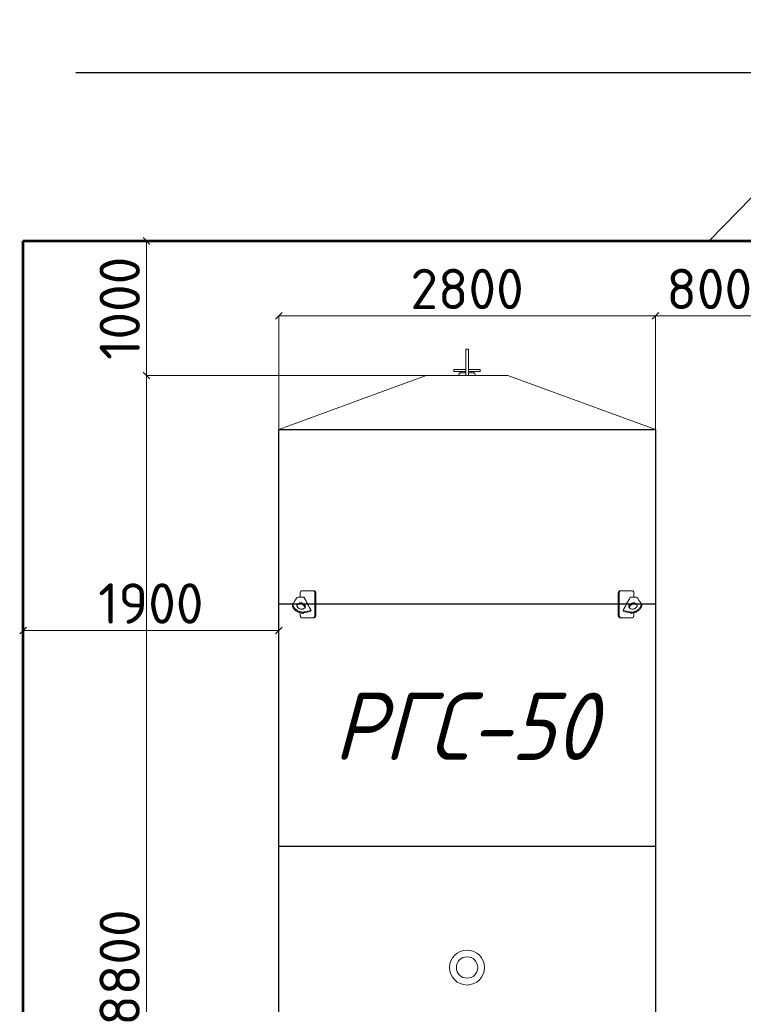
# Model space of a CAD drawing. Header units: millimetres. Extents: x -34827 to 118056, y 11959 to 116489.
# Tile 2 of 105: x 12253 to 17632, y 28019 to 35337. Entities that reach past the tile are written whole.
import ezdxf
from ezdxf import colors
from ezdxf.entities.mleader import LeaderData, LeaderLine
from ezdxf.math import Vec2, Vec3

# ---------------------------------------------------------------- set-up
doc = ezdxf.new("R2010")
doc.units = ezdxf.units.MM
doc.layers.add('Размеры', color=7, linetype='Continuous', lineweight=15)
doc.layers.add('Резервуар', color=7, linetype='Continuous')
doc.styles.get("Standard").update_dxf_attribs({"font": 'isocpeur.ttf'})
doc.styles.add('Геннадий 1000', font='isocpeur.ttf', dxfattribs={"height": 300})
doc.styles.add('СПДС B', font='isocpeur.ttf', dxfattribs={"width": 0.9, "oblique": 15, "height": 50})
doc.dimstyles.new('Размер 1000', dxfattribs={"dimtxt": 300, "dimasz": 50, "dimexe": 0.18, "dimexo": 0.0625, "dimgap": 50, "dimtad": 1, "dimdec": 0, "dimrnd": 1, "dimzin": 0, "dimdsep": 46, "dimtxsty": 'Standard', "dimblk": 'OBLIQUE', "dimcen": -0.09, "dimclrd": 5, "dimclre": 5, "dimclrt": 5, "dimadec": 0, "dimazin": 0, "dimtfac": 1, "dimtdec": 0, "dimtofl": 0, "dimtmove": 0, "dimatfit": 3, "dimldrblk": 'OBLIQUE', "dimfxl": 1, "dimtolj": 1, "dimtzin": 0, "dimlwd": 13, "dimlwe": 13, "dimarcsym": 0})

# ---------------------------------------------------------------- blocks, each defined once
blk = doc.blocks.new('_Oblique')
at = {"color": 0, "linetype": 'ByBlock', "lineweight": -2}
blk.add_line((-0.5, -0.5), (0.5, 0.5), dxfattribs=at)
blk = doc.blocks.new('*D12')
at = {"color": 5, "lineweight": 13, "transparency": 16777216}
for p, q in [((12278.4, 32292.5), (12278.4, 30797.9)), ((14178.4, 32292.5), (14178.4, 30797.9)), ((12278.4, 30798.1), (14178.4, 30798.1))]:
    blk.add_line(p, q, dxfattribs=at)
at = {"layer": 'Defpoints', "color": 0, "transparency": 16777216}
for p in [(12278.4, 32292.6), (14178.4, 32292.6), (14178.4, 30798.1)]:
    blk.add_point(p, dxfattribs=at)
at = {"color": 5, "lineweight": 13, "transparency": 16777216, "xscale": 50, "yscale": 50, "zscale": 50, "rotation": 180}
blk.add_blockref('_Oblique', (12278.4, 30798.1), dxfattribs=at)
at = {"color": 5, "lineweight": 13, "transparency": 16777216, "xscale": 50, "yscale": 50, "zscale": 50}
blk.add_blockref('_Oblique', (14178.4, 30798.1), dxfattribs=at)
at = {"color": 5, "transparency": 16777216, "insert": (13228.4, 30998.1), "char_height": 300, "attachment_point": 5}
blk.add_mtext('\\A1;1900', dxfattribs=at)
blk = doc.blocks.new('*D13')
at = {"color": 5, "lineweight": 13, "transparency": 16777216}
for p, q in [((14178.4, 32292.7), (14178.4, 33136.2)), ((14178.4, 33136), (16978.4, 33136)), ((16978.4, 32292.7), (16978.4, 33136.2))]:
    blk.add_line(p, q, dxfattribs=at)
at = {"layer": 'Defpoints', "color": 0, "transparency": 16777216}
for p in [(16978.4, 33136), (14178.4, 32292.6), (16978.4, 32292.6)]:
    blk.add_point(p, dxfattribs=at)
at = {"color": 5, "lineweight": 13, "transparency": 16777216, "xscale": 50, "yscale": 50, "zscale": 50, "rotation": 180}
blk.add_blockref('_Oblique', (14178.4, 33136), dxfattribs=at)
at = {"color": 5, "lineweight": 13, "transparency": 16777216, "xscale": 50, "yscale": 50, "zscale": 50}
blk.add_blockref('_Oblique', (16978.4, 33136), dxfattribs=at)
at = {"color": 5, "transparency": 16777216, "insert": (15578.4, 33336), "char_height": 300, "attachment_point": 5}
blk.add_mtext('\\A1;2800', dxfattribs=at)
blk = doc.blocks.new('*D14')
at = {"color": 5, "lineweight": 13, "transparency": 16777216}
for p, q in [((16978.4, 32292.7), (16978.4, 33136.2)), ((16978.4, 33136), (17778.4, 33136)), ((17778.4, 32292.7), (17778.4, 33136.2))]:
    blk.add_line(p, q, dxfattribs=at)
at = {"layer": 'Defpoints', "color": 0, "transparency": 16777216}
for p in [(17778.4, 33136), (16978.4, 32292.6), (17778.4, 32292.6)]:
    blk.add_point(p, dxfattribs=at)
at = {"color": 5, "lineweight": 13, "transparency": 16777216, "xscale": 50, "yscale": 50, "zscale": 50, "rotation": 180}
blk.add_blockref('_Oblique', (16978.4, 33136), dxfattribs=at)
at = {"color": 5, "lineweight": 13, "transparency": 16777216, "xscale": 50, "yscale": 50, "zscale": 50}
blk.add_blockref('_Oblique', (17778.4, 33136), dxfattribs=at)
at = {"color": 5, "transparency": 16777216, "insert": (17378.4, 33336), "char_height": 300, "attachment_point": 5}
blk.add_mtext('\\A1;800', dxfattribs=at)
blk = doc.blocks.new('*D18')
at = {"color": 5, "lineweight": 13, "transparency": 16777216}
for p, q in [((15274.7, 32692.6), (13196.4, 32692.6)), ((13196.6, 23892.6), (13196.6, 32692.6)), ((13299, 23892.6), (13196.4, 23892.6))]:
    blk.add_line(p, q, dxfattribs=at)
at = {"layer": 'Defpoints', "color": 0, "transparency": 16777216}
for p in [(13196.6, 32692.6), (15274.8, 32692.6), (13299, 23892.6)]:
    blk.add_point(p, dxfattribs=at)
at = {"color": 5, "lineweight": 13, "transparency": 16777216, "xscale": 50, "yscale": 50, "zscale": 50}
for p, rotation in [((13196.6, 32692.6), 90), ((13196.6, 23892.6), 270)]:
    blk.add_blockref('_Oblique', p, dxfattribs=dict(at, rotation=rotation))
at = {"color": 5, "transparency": 16777216, "insert": (12996.6, 28292.6), "char_height": 300, "attachment_point": 5, "rotation": 90}
blk.add_mtext('\\A1;8800', dxfattribs=at)
blk = doc.blocks.new('*D19')
at = {"color": 5, "lineweight": 13, "transparency": 16777216}
for p, q in [((13855.1, 33692.6), (13196.4, 33692.6)), ((13196.6, 32692.6), (13196.6, 33692.6)), ((13687.6, 32692.6), (13196.4, 32692.6))]:
    blk.add_line(p, q, dxfattribs=at)
at = {"layer": 'Defpoints', "color": 0, "transparency": 16777216}
for p in [(13196.6, 33692.6), (13855.2, 33692.6), (13687.7, 32692.6)]:
    blk.add_point(p, dxfattribs=at)
at = {"color": 5, "lineweight": 13, "transparency": 16777216, "xscale": 50, "yscale": 50, "zscale": 50}
for p, rotation in [((13196.6, 33692.6), 90), ((13196.6, 32692.6), 270)]:
    blk.add_blockref('_Oblique', p, dxfattribs=dict(at, rotation=rotation))
at = {"color": 5, "transparency": 16777216, "insert": (12996.6, 33192.6), "char_height": 300, "attachment_point": 5, "rotation": 90}
blk.add_mtext('\\A1;1000', dxfattribs=at)
blk = doc.blocks.new('_None')

msp = doc.modelspace()

# ---------------------------------------------------------------- linework, layer by layer
at = {"lineweight": 53}
msp.add_lwpolyline([(12278.3633, 33692.6047), (22478.3633, 33692.6047), (22478.3633, 21692.6047), (12278.3633, 21692.6047)], close=True, dxfattribs=at)
at = {"layer": 'Размеры', "color": 6}
for radius in [130, 79.5]:
    msp.add_circle((15578.3633, 28292.6047), radius, dxfattribs=at)
at = {"layer": 'Резервуар', "color": 6, "lineweight": 20}
for p, q in [((15528.3633, 32711.6047), (15528.3633, 32721.6047)), ((15628.3633, 32711.6047), (15628.3633, 32721.6047))]:
    msp.add_line(p, q, dxfattribs=at)
at = {"layer": 'Резервуар', "color": 6}
for p, q in [((16978.3633, 30992.6047), (14178.3633, 30992.6047)), ((16978.3633, 29192.6047), (14178.3633, 29192.6047))]:
    msp.add_line(p, q, dxfattribs=at)
at = {"layer": 'Резервуар', "color": 6, "lineweight": 20}
for points in [[(15568.3633, 32692.6047), (15568.3633, 32887.6047), (15588.3633, 32887.6047), (15588.3633, 32692.6047)], [(15568.3633, 32737.6047), (15480.3633, 32737.6047), (15480.3633, 32721.6047), (15568.3633, 32721.6047)], [(15588.3633, 32737.6047), (15676.3633, 32737.6047), (15676.3633, 32721.6047), (15588.3633, 32721.6047)], [(14178.3633, 32292.6047), (15274.7687, 32692.6047), (15881.958, 32692.6047), (16978.3633, 32292.6047)]]:
    msp.add_lwpolyline(points, dxfattribs=at)
for points in [[(15518.3633, 32692.6047), (15518.3633, 32701.6047, -0.414213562), (15528.3633, 32711.6047), (15568.3633, 32711.6047)], [(15588.3633, 32711.6047), (15628.3633, 32711.6047, -0.414213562), (15638.3633, 32701.6047), (15638.3633, 32692.6047)]]:
    msp.add_lwpolyline(points, format="xyb", dxfattribs=at)
at = {"layer": 'Резервуар', "color": 6}
msp.add_lwpolyline([(14178.3633, 24292.6047), (14178.3633, 32292.6047), (16978.3633, 32292.6047), (16978.3633, 24292.6047)], close=True, dxfattribs=at)
at = {"layer": 'Резервуар', "color": 6, "lineweight": 20}
for points, knots in [([(14418.9894, 30947.245), (14417.6992, 30944.888), (14416.409, 30942.5309), (14415.1188, 30940.1739), (14398.8196, 30936.1394), (14382.5204, 30932.105), (14366.2212, 30928.0705), (14365.0262, 30927.8116), (14361.0194, 30926.9436), (14353.575, 30926.581), (14343.6795, 30927.5704), (14332.8784, 30930.265), (14321.788, 30934.6511), (14311.2055, 30940.4901), (14301.844, 30947.3084), (14294.1094, 30954.6131), (14288.1166, 30962.0348), (14283.8406, 30969.3311), (14281.1969, 30976.3538), (14280.1735, 30982.9643), (14280.5869, 30989.143), (14282.1709, 30992.7234), (14282.942, 30994.4665), (14292.0447, 31008.6377), (14301.1473, 31022.809), (14310.2499, 31036.9802), (14311.5383, 31038.4772), (14313.8868, 31041.206), (14320.45, 31044.3712), (14325.653, 31044.7645), (14329.237, 31045.0354), (14341.3115, 31045.0354), (14353.386, 31045.0354), (14365.4604, 31045.0354), (14383.3034, 31012.4386), (14401.1464, 30979.8418), (14418.9894, 30947.245), (14402.6902, 30943.2105), (14386.391, 30939.176), (14370.0917, 30935.1415), (14368.8968, 30934.8827), (14364.89, 30934.0147), (14357.4456, 30933.6521), (14347.5501, 30934.6414), (14336.749, 30937.336), (14325.6586, 30941.7222), (14315.0761, 30947.5612), (14305.7146, 30954.3795), (14297.98, 30961.6841), (14291.9872, 30969.1059), (14287.7112, 30976.4022), (14285.0675, 30983.4249), (14284.044, 30990.0354), (14284.3835, 30995.108), (14285.258, 30997.7608), (14285.5418, 30998.514)], [0, 0, 0, 0, 1, 1, 1, 2, 2, 2, 2.036658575, 2.122919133, 2.22207377, 2.334181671, 2.455718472, 2.578885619, 2.695792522, 2.802239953, 2.897153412, 2.980999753, 3.054971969, 3.12077204, 3.180650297, 3.237462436, 3.237462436, 3.237462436, 4.237462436, 4.237462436, 4.237462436, 4.296097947, 4.344350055, 4.451166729, 4.451166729, 4.451166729, 5.451166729, 5.451166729, 5.451166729, 6.451166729, 6.451166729, 6.451166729, 7.451166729, 7.451166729, 7.451166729, 7.487825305, 7.574085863, 7.6732405, 7.7853484, 7.906885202, 8.030052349, 8.146959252, 8.253406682, 8.348320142, 8.432166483, 8.506138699, 8.571938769, 8.631817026, 8.65596226, 8.65596226, 8.65596226, 8.65596226]), ([(14338.5184, 31045.0354), (14338.5184, 31054.2252), (14338.5184, 31063.4149), (14338.5184, 31072.6047), (14338.5184, 31073.5485), (14338.574, 31075.16), (14338.7745, 31077.2817), (14339.0389, 31079.15), (14339.4064, 31081.0452), (14339.876, 31082.848), (14340.3914, 31084.4282), (14340.9012, 31085.7326), (14341.4603, 31086.9385), (14342.0419, 31088.005), (14342.7375, 31089.0876), (14343.4414, 31089.984), (14344.324, 31090.8992), (14345.0655, 31091.4915), (14345.816, 31091.9415), (14346.2174, 31092.1341), (14346.6467, 31092.3053), (14347.0349, 31092.4316), (14347.5879, 31092.5526), (14348.0288, 31092.599), (14348.3105, 31092.6047), (14348.3769, 31092.6047), (14377.5854, 31092.6047), (14406.7939, 31092.6047), (14436.0024, 31092.6047)], [0, 0, 0, 0, 1, 1, 1, 1.090129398, 1.153904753, 1.206147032, 1.27577862, 1.348381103, 1.400985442, 1.457045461, 1.507643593, 1.559393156, 1.609163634, 1.677663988, 1.720267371, 1.800935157, 1.83142901, 1.870864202, 1.880287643, 1.915806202, 1.946869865, 1.987516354, 2, 2, 2, 3, 3, 3, 3]), ([(14447.9953, 31072.6047), (14447.9953, 31019.2713), (14447.9953, 30965.938), (14447.9953, 30912.6047), (14447.9953, 30911.7656), (14447.9338, 30910.1541), (14447.6946, 30908.0283), (14447.3901, 30906.2955), (14447.0189, 30904.6644), (14446.5326, 30902.9968), (14445.9138, 30901.3325), (14445.2654, 30899.9036), (14444.5943, 30898.659), (14443.8885, 30897.5452), (14443.0946, 30896.4788), (14442.2166, 30895.4946), (14441.3498, 30894.7041), (14440.5035, 30894.0664), (14439.7912, 30893.6281), (14439.0673, 30893.2679), (14438.5846, 30893.0752), (14438.0693, 30892.904), (14437.6041, 30892.7777), (14436.9821, 30892.6639), (14436.4568, 30892.6132), (14436.1218, 30892.6047), (14436.0024, 30892.6047), (14438.1253, 30892.6047), (14440.2483, 30892.6047), (14442.3712, 30892.6047), (14442.8072, 30892.6047), (14443.6168, 30892.6797), (14444.7964, 30892.9936), (14445.8333, 30893.4415), (14446.7771, 30893.9995), (14447.6206, 30894.6239), (14448.3214, 30895.2527), (14448.996, 30895.9494), (14449.7248, 30896.8082), (14450.6487, 30898.1127), (14451.5488, 30899.7051), (14452.2748, 30901.3203), (14452.8343, 30902.8235), (14453.2898, 30904.3065), (14453.721, 30906.0743), (14454.0028, 30907.6643), (14454.2422, 30909.5816), (14454.3463, 30911.1017), (14454.3634, 30912.2888), (14454.3634, 30912.6047), (14454.3634, 30965.938), (14454.3634, 31019.2713), (14454.3634, 31072.6047), (14454.3634, 31073.4438), (14454.3019, 31075.0552), (14454.0627, 31077.1811), (14453.7582, 31078.9139), (14453.387, 31080.545), (14452.9007, 31082.2126), (14452.2819, 31083.8769), (14451.6335, 31085.3057), (14450.9624, 31086.5503), (14450.2566, 31087.6641), (14449.4628, 31088.7305), (14448.5849, 31089.7147), (14447.7181, 31090.5052), (14446.8718, 31091.1429), (14446.1596, 31091.5813), (14445.4357, 31091.9415), (14444.9531, 31092.1341), (14444.4379, 31092.3053), (14443.9727, 31092.4316), (14443.3507, 31092.5454), (14442.8254, 31092.5961), (14442.4905, 31092.6047), (14442.3712, 31092.6047), (14440.2483, 31092.6047), (14438.1253, 31092.6047), (14436.0024, 31092.6047), (14436.4385, 31092.6047), (14437.2482, 31092.5296), (14438.4279, 31092.2158), (14439.4649, 31091.7678), (14440.4087, 31091.2099), (14441.2522, 31090.5854), (14441.9532, 31089.9567), (14442.6278, 31089.2599), (14443.3566, 31088.4011), (14444.2805, 31087.0967), (14445.1806, 31085.5042), (14445.9067, 31083.889), (14446.4661, 31082.3858), (14446.9217, 31080.9028), (14447.3529, 31079.135), (14447.6347, 31077.5451), (14447.8741, 31075.6277), (14447.9782, 31074.1076), (14447.9953, 31072.9205), (14447.9953, 31072.6047)], [0, 0, 0, 0, 1, 1, 1, 1.080128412, 1.153904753, 1.206147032, 1.252313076, 1.32023682, 1.382728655, 1.438760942, 1.490849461, 1.54211593, 1.593097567, 1.652841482, 1.71027634, 1.750312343, 1.800935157, 1.83142901, 1.870864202, 1.880287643, 1.915806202, 1.946869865, 1.981143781, 2, 2, 2, 3, 3, 3, 3.070109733, 3.130030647, 3.19123557, 3.241266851, 3.28981091, 3.33831552, 3.367962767, 3.416097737, 3.48018008, 3.560174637, 3.62422589, 3.672298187, 3.728683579, 3.782936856, 3.854166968, 3.88661906, 3.969832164, 4, 4, 4, 5, 5, 5, 5.080128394, 5.153904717, 5.206146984, 5.252313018, 5.320236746, 5.382728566, 5.438760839, 5.490849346, 5.542115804, 5.593097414, 5.652841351, 5.710276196, 5.750312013, 5.800934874, 5.831428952, 5.870863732, 5.880286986, 5.915805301, 5.946869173, 5.981143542, 6, 6, 6, 7, 7, 7, 7.070109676, 7.130029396, 7.191234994, 7.241266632, 7.289810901, 7.338315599, 7.367962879, 7.416097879, 7.480180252, 7.560174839, 7.624226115, 7.672298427, 7.728683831, 7.78293711, 7.854167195, 7.886619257, 7.969832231, 8, 8, 8, 8]), ([(16708.7314, 31072.6047), (16708.7314, 31019.2713), (16708.7314, 30965.938), (16708.7314, 30912.6047), (16708.7314, 30911.7656), (16708.7929, 30910.1541), (16709.0321, 30908.0283), (16709.3366, 30906.2955), (16709.7078, 30904.6644), (16710.1941, 30902.9968), (16710.8129, 30901.3325), (16711.4613, 30899.9036), (16712.1324, 30898.659), (16712.8382, 30897.5452), (16713.6321, 30896.4788), (16714.5101, 30895.4946), (16715.3769, 30894.7041), (16716.2232, 30894.0664), (16716.9355, 30893.6281), (16717.6594, 30893.2679), (16718.1421, 30893.0752), (16718.6574, 30892.904), (16719.1226, 30892.7777), (16719.7446, 30892.6639), (16720.2699, 30892.6132), (16720.6049, 30892.6047), (16720.7243, 30892.6047), (16718.6014, 30892.6047), (16716.4784, 30892.6047), (16714.3555, 30892.6047), (16713.9195, 30892.6047), (16713.1099, 30892.6797), (16711.9303, 30892.9936), (16710.8934, 30893.4415), (16709.9496, 30893.9995), (16709.1061, 30894.6239), (16708.4053, 30895.2527), (16707.7307, 30895.9494), (16707.0019, 30896.8082), (16706.078, 30898.1127), (16705.1779, 30899.7051), (16704.4519, 30901.3203), (16703.8924, 30902.8235), (16703.4369, 30904.3065), (16703.0057, 30906.0743), (16702.7239, 30907.6643), (16702.4845, 30909.5816), (16702.3804, 30911.1017), (16702.3633, 30912.2888), (16702.3633, 30912.6047), (16702.3633, 30965.938), (16702.3633, 31019.2713), (16702.3633, 31072.6047), (16702.3633, 31073.4438), (16702.4248, 31075.0552), (16702.664, 31077.1811), (16702.9685, 31078.9139), (16703.3397, 31080.545), (16703.826, 31082.2126), (16704.4448, 31083.8769), (16705.0932, 31085.3057), (16705.7643, 31086.5503), (16706.47, 31087.6641), (16707.2639, 31088.7305), (16708.1418, 31089.7147), (16709.0086, 31090.5052), (16709.8549, 31091.1429), (16710.5671, 31091.5813), (16711.291, 31091.9415), (16711.7736, 31092.1341), (16712.2888, 31092.3053), (16712.754, 31092.4316), (16713.376, 31092.5454), (16713.9013, 31092.5961), (16714.2362, 31092.6047), (16714.3555, 31092.6047), (16716.4784, 31092.6047), (16718.6014, 31092.6047), (16720.7243, 31092.6047), (16720.2882, 31092.6047), (16719.4785, 31092.5296), (16718.2988, 31092.2158), (16717.2618, 31091.7678), (16716.318, 31091.2099), (16715.4745, 31090.5854), (16714.7735, 31089.9567), (16714.0989, 31089.2599), (16713.3701, 31088.4011), (16712.4462, 31087.0967), (16711.5461, 31085.5042), (16710.82, 31083.889), (16710.2606, 31082.3858), (16709.805, 31080.9028), (16709.3738, 31079.135), (16709.092, 31077.5451), (16708.8526, 31075.6277), (16708.7485, 31074.1076), (16708.7314, 31072.9205), (16708.7314, 31072.6047)], [0, 0, 0, 0, 1, 1, 1, 1.080128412, 1.153904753, 1.206147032, 1.252313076, 1.32023682, 1.382728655, 1.438760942, 1.490849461, 1.54211593, 1.593097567, 1.652841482, 1.71027634, 1.750312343, 1.800935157, 1.83142901, 1.870864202, 1.880287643, 1.915806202, 1.946869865, 1.981143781, 2, 2, 2, 3, 3, 3, 3.070109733, 3.130030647, 3.19123557, 3.241266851, 3.28981091, 3.33831552, 3.367962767, 3.416097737, 3.48018008, 3.560174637, 3.62422589, 3.672298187, 3.728683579, 3.782936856, 3.854166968, 3.88661906, 3.969832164, 4, 4, 4, 5, 5, 5, 5.080128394, 5.153904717, 5.206146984, 5.252313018, 5.320236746, 5.382728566, 5.438760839, 5.490849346, 5.542115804, 5.593097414, 5.652841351, 5.710276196, 5.750312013, 5.800934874, 5.831428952, 5.870863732, 5.880286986, 5.915805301, 5.946869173, 5.981143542, 6, 6, 6, 7, 7, 7, 7.070109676, 7.130029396, 7.191234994, 7.241266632, 7.289810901, 7.338315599, 7.367962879, 7.416097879, 7.480180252, 7.560174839, 7.624226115, 7.672298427, 7.728683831, 7.78293711, 7.854167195, 7.886619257, 7.969832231, 8, 8, 8, 8]), ([(16818.2083, 31045.0354), (16818.2083, 31054.2252), (16818.2083, 31063.4149), (16818.2083, 31072.6047), (16818.2083, 31073.5485), (16818.1527, 31075.16), (16817.9522, 31077.2817), (16817.6878, 31079.15), (16817.3203, 31081.0452), (16816.8507, 31082.848), (16816.3353, 31084.4282), (16815.8255, 31085.7326), (16815.2664, 31086.9385), (16814.6848, 31088.005), (16813.9892, 31089.0876), (16813.2853, 31089.984), (16812.4027, 31090.8992), (16811.6612, 31091.4915), (16810.9107, 31091.9415), (16810.5093, 31092.1341), (16810.08, 31092.3053), (16809.6918, 31092.4316), (16809.1388, 31092.5526), (16808.6979, 31092.599), (16808.4162, 31092.6047), (16808.3498, 31092.6047), (16779.1413, 31092.6047), (16749.9328, 31092.6047), (16720.7243, 31092.6047)], [0, 0, 0, 0, 1, 1, 1, 1.090129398, 1.153904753, 1.206147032, 1.27577862, 1.348381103, 1.400985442, 1.457045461, 1.507643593, 1.559393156, 1.609163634, 1.677663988, 1.720267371, 1.800935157, 1.83142901, 1.870864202, 1.880287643, 1.915806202, 1.946869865, 1.987516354, 2, 2, 2, 3, 3, 3, 3]), ([(16737.7373, 30947.245), (16739.0275, 30944.888), (16740.3177, 30942.5309), (16741.6079, 30940.1739), (16757.9071, 30936.1394), (16774.2063, 30932.105), (16790.5055, 30928.0705), (16791.7005, 30927.8116), (16795.7073, 30926.9436), (16803.1517, 30926.581), (16813.0472, 30927.5704), (16823.8482, 30930.265), (16834.9387, 30934.6511), (16845.5212, 30940.4901), (16854.8827, 30947.3084), (16862.6173, 30954.6131), (16868.6101, 30962.0348), (16872.8861, 30969.3311), (16875.5298, 30976.3538), (16876.5532, 30982.9643), (16876.1398, 30989.143), (16874.5558, 30992.7234), (16873.7847, 30994.4665), (16864.682, 31008.6377), (16855.5794, 31022.809), (16846.4768, 31036.9802), (16845.1884, 31038.4772), (16842.8399, 31041.206), (16836.2767, 31044.3712), (16831.0737, 31044.7645), (16827.4897, 31045.0354), (16815.4152, 31045.0354), (16803.3407, 31045.0354), (16791.2663, 31045.0354), (16773.4233, 31012.4386), (16755.5803, 30979.8418), (16737.7373, 30947.245), (16754.0365, 30943.2105), (16770.3357, 30939.176), (16786.635, 30935.1415), (16787.8299, 30934.8827), (16791.8367, 30934.0147), (16799.2811, 30933.6521), (16809.1766, 30934.6414), (16819.9777, 30937.336), (16831.0681, 30941.7222), (16841.6506, 30947.5612), (16851.0121, 30954.3795), (16858.7467, 30961.6841), (16864.7395, 30969.1059), (16869.0155, 30976.4022), (16871.6592, 30983.4249), (16872.6826, 30990.0354), (16872.3432, 30995.108), (16871.4686, 30997.7608), (16871.1849, 30998.514)], [0, 0, 0, 0, 1, 1, 1, 2, 2, 2, 2.036658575, 2.122919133, 2.22207377, 2.334181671, 2.455718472, 2.578885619, 2.695792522, 2.802239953, 2.897153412, 2.980999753, 3.054971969, 3.12077204, 3.180650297, 3.237462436, 3.237462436, 3.237462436, 4.237462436, 4.237462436, 4.237462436, 4.296097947, 4.344350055, 4.451166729, 4.451166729, 4.451166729, 5.451166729, 5.451166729, 5.451166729, 6.451166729, 6.451166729, 6.451166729, 7.451166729, 7.451166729, 7.451166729, 7.487825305, 7.574085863, 7.6732405, 7.7853484, 7.906885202, 8.030052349, 8.146959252, 8.253406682, 8.348320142, 8.432166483, 8.506138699, 8.571938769, 8.631817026, 8.65596226, 8.65596226, 8.65596226, 8.65596226]), ([(14371.6446, 30965.8633), (14372.7425, 30966.7337), (14375.1934, 30968.6767), (14376.7607, 30973.2586), (14376.3284, 30978.2076), (14374.3588, 30983.157), (14370.7737, 30988.285), (14365.5301, 30993.343), (14358.8034, 30997.8487), (14351.2334, 31001.1729), (14343.7278, 31002.9262), (14337.1827, 31002.99), (14332.5527, 31001.9552), (14330.4001, 31000.7292), (14329.7525, 31000.3604), (14325.9085, 30997.8848), (14322.0644, 30995.4091), (14318.2204, 30992.9335), (14317.1224, 30992.0631), (14314.6715, 30990.12), (14313.1042, 30985.5382), (14313.5365, 30980.5892), (14315.5061, 30975.6397), (14319.0911, 30970.512), (14324.3353, 30965.4525), (14331.0593, 30960.9532), (14338.6395, 30957.6048), (14346.0867, 30955.9355), (14353.4705, 30955.6064), (14357.7961, 30957.4494), (14360.1124, 30958.4363), (14363.9564, 30960.912), (14367.8005, 30963.3876), (14371.6446, 30965.8633)], [0, 0, 0, 0, 0.041440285, 0.092509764, 0.136737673, 0.188598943, 0.250358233, 0.323169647, 0.405938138, 0.491962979, 0.569936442, 0.635369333, 0.68721333, 0.709517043, 0.709517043, 0.709517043, 1.709517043, 1.709517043, 1.709517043, 1.750957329, 1.802026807, 1.846254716, 1.898115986, 1.959875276, 2.03268669, 2.115455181, 2.201480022, 2.279453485, 2.344107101, 2.41863584, 2.41863584, 2.41863584, 3.41863584, 3.41863584, 3.41863584, 3.41863584]), ([(14372.5958, 30966.6285), (14372.7275, 30968.0441), (14372.432, 30971.2014), (14370.4882, 30976.0859), (14366.9031, 30981.214), (14361.6595, 30986.272), (14354.9328, 30990.7776), (14347.3628, 30994.1018), (14339.8572, 30995.8551), (14333.3121, 30995.919), (14328.6821, 30994.8842), (14326.5295, 30993.6581), (14325.882, 30993.2893), (14322.0379, 30990.8137), (14318.1938, 30988.3381), (14314.3498, 30985.8624), (14314.0357, 30985.6382), (14313.7217, 30985.4141), (14313.4077, 30985.1899)], [0, 0, 0, 0, 0.042158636, 0.094019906, 0.155779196, 0.22859061, 0.311359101, 0.397383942, 0.475357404, 0.540790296, 0.592634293, 0.614938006, 0.614938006, 0.614938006, 1.614938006, 1.614938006, 1.614938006, 2.614938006, 2.614938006, 2.614938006, 2.614938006]), ([(16785.0821, 30965.8633), (16783.9842, 30966.7337), (16781.5333, 30968.6767), (16779.966, 30973.2586), (16780.3983, 30978.2076), (16782.3679, 30983.157), (16785.953, 30988.285), (16791.1966, 30993.343), (16797.9233, 30997.8487), (16805.4933, 31001.1729), (16812.9989, 31002.9262), (16819.544, 31002.99), (16824.174, 31001.9552), (16826.3266, 31000.7292), (16826.9742, 31000.3604), (16830.8182, 30997.8848), (16834.6623, 30995.4091), (16838.5063, 30992.9335), (16839.6042, 30992.0631), (16842.0552, 30990.12), (16843.6225, 30985.5382), (16843.1902, 30980.5892), (16841.2206, 30975.6397), (16837.6356, 30970.512), (16832.3914, 30965.4525), (16825.6673, 30960.9532), (16818.0872, 30957.6048), (16810.6399, 30955.9355), (16803.2562, 30955.6064), (16798.9306, 30957.4494), (16796.6143, 30958.4363), (16792.7703, 30960.912), (16788.9262, 30963.3876), (16785.0821, 30965.8633)], [0, 0, 0, 0, 0.041440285, 0.092509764, 0.136737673, 0.188598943, 0.250358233, 0.323169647, 0.405938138, 0.491962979, 0.569936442, 0.635369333, 0.68721333, 0.709517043, 0.709517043, 0.709517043, 1.709517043, 1.709517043, 1.709517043, 1.750957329, 1.802026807, 1.846254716, 1.898115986, 1.959875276, 2.03268669, 2.115455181, 2.201480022, 2.279453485, 2.344107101, 2.41863584, 2.41863584, 2.41863584, 3.41863584, 3.41863584, 3.41863584, 3.41863584]), ([(16784.1309, 30966.6285), (16783.9992, 30968.0441), (16784.2947, 30971.2014), (16786.2385, 30976.0859), (16789.8236, 30981.214), (16795.0672, 30986.272), (16801.7939, 30990.7776), (16809.3639, 30994.1018), (16816.8695, 30995.8551), (16823.4146, 30995.919), (16828.0446, 30994.8842), (16830.1972, 30993.6581), (16830.8447, 30993.2893), (16834.6888, 30990.8137), (16838.5329, 30988.3381), (16842.3769, 30985.8624), (16842.691, 30985.6382), (16843.005, 30985.4141), (16843.319, 30985.1899)], [0, 0, 0, 0, 0.042158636, 0.094019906, 0.155779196, 0.22859061, 0.311359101, 0.397383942, 0.475357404, 0.540790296, 0.592634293, 0.614938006, 0.614938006, 0.614938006, 1.614938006, 1.614938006, 1.614938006, 2.614938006, 2.614938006, 2.614938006, 2.614938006]), ([(14436.0024, 30892.6047), (14406.7939, 30892.6047), (14377.5854, 30892.6047), (14348.3769, 30892.6047), (14348.0105, 30892.6047), (14347.3318, 30892.6797), (14346.3474, 30892.9936), (14345.4855, 30893.4415), (14344.704, 30893.9995), (14344.0077, 30894.6239), (14343.4309, 30895.2527), (14342.877, 30895.9494), (14342.2799, 30896.8082), (14341.5254, 30898.1127), (14340.793, 30899.7051), (14340.2041, 30901.3203), (14339.7513, 30902.8236), (14339.3833, 30904.3065), (14339.0354, 30906.0744), (14338.8085, 30907.6643), (14338.608, 30909.6597), (14338.5286, 30911.1814), (14338.5184, 30912.3685), (14338.5184, 30912.6047), (14338.5184, 30918.0454), (14338.5184, 30923.4861), (14338.5184, 30928.9269)], [0, 0, 0, 0, 1, 1, 1, 1.070109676, 1.130029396, 1.191234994, 1.241266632, 1.289810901, 1.338315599, 1.367962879, 1.416097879, 1.480180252, 1.560174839, 1.624226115, 1.672298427, 1.728683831, 1.78293711, 1.854167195, 1.886619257, 1.977442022, 2, 2, 2, 3, 3, 3, 3]), ([(16720.7243, 30892.6047), (16749.9328, 30892.6047), (16779.1413, 30892.6047), (16808.3498, 30892.6047), (16808.7162, 30892.6047), (16809.3949, 30892.6797), (16810.3793, 30892.9936), (16811.2412, 30893.4415), (16812.0227, 30893.9995), (16812.719, 30894.6239), (16813.2958, 30895.2527), (16813.8497, 30895.9494), (16814.4468, 30896.8082), (16815.2013, 30898.1127), (16815.9337, 30899.7051), (16816.5226, 30901.3203), (16816.9754, 30902.8236), (16817.3434, 30904.3065), (16817.6912, 30906.0744), (16817.9182, 30907.6643), (16818.1187, 30909.6597), (16818.1981, 30911.1814), (16818.2083, 30912.3685), (16818.2083, 30912.6047), (16818.2083, 30918.0454), (16818.2083, 30923.4861), (16818.2083, 30928.9269)], [0, 0, 0, 0, 1, 1, 1, 1.070109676, 1.130029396, 1.191234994, 1.241266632, 1.289810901, 1.338315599, 1.367962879, 1.416097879, 1.480180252, 1.560174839, 1.624226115, 1.672298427, 1.728683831, 1.78293711, 1.854167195, 1.886619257, 1.977442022, 2, 2, 2, 3, 3, 3, 3])]:
    msp.add_open_spline(points, degree=3, knots=knots, dxfattribs=at)

# ---------------------------------------------------------------- texts
at = {"layer": 'Резервуар', "color": 6, "insert": (14587.8974, 30335.2835), "char_height": 500, "attachment_point": 1, "style": 'СПДС B'}
msp.add_mtext_dynamic_manual_height_columns('\\pxql;РГС-50', width=839.639194, gutter_width=1250, heights=[0], dxfattribs=at)

# ---------------------------------------------------------------- dimensions: what is measured, and where the dimension line sits
for base, p1, p2, picture, middle in [((13196.5665, 33692.6047), (13687.7049, 32692.6047), (13855.204, 33692.6047), '*D19', (12996.5665, 33192.6047)), ((13196.5665, 32692.6047), (13299.029, 23892.6047), (15274.7687, 32692.6047), '*D18', (12996.5665, 28292.6047))]:
    dim = msp.add_linear_dim(base=base, p1=p1, p2=p2, angle=90, dimstyle='Размер 1000')
    dim.commit()
    dim.dimension.update_dxf_attribs({"geometry": picture, "text_midpoint": middle})
for base, p1, p2, picture, middle in [((16978.3633, 33136.028), (14178.3633, 32292.6047), (16978.3633, 32292.6047), '*D13', (15578.3633, 33336.028)), ((17778.3633, 33136.028), (16978.3633, 32292.6047), (17778.3633, 32292.6047), '*D14', (17378.3633, 33336.028)), ((14178.3633, 30798.0506), (12278.3633, 32292.6047), (14178.3633, 32292.6047), '*D12', (13228.3633, 30998.0506))]:
    dim = msp.add_linear_dim(base=base, p1=p1, p2=p2, dimstyle='Размер 1000')
    dim.commit()
    dim.dimension.update_dxf_attribs({"geometry": picture, "text_midpoint": middle})

# ---------------------------------------------------------------- leaders
ml = msp.add_multileader_mtext('Standard')
ml.set_content('Металлическое обвалование', color=256, style='Геннадий 1000')
ml.set_leader_properties(color=5)
ml.set_arrow_properties(name='NONE')
ml.build(insert=Vec2(0, 0))
ml.multileader.update_dxf_attribs({"text_left_attachment_type": 6, "text_right_attachment_type": 6, "dogleg_length": 0.05, "arrow_head_size": 100})
ctx = ml.context
ctx.base_point, ctx.char_height, ctx.arrow_head_size, ctx.landing_gap_size, ctx.plane_origin = Vec3(18590.1712, 34943.3076), 300, 100, 0, Vec3(17378.3633, 33692.6047)
ctx.left_attachment, ctx.right_attachment = 6, 6
notes = []
notes.append((ctx, [(0, (1, 1, 0), (18590.1212, 34943.3076), (1, 0), 0.05, [(0, [(17378.3633, 33692.6047)], 0, [])])]))
ctx.mtext.insert, ctx.mtext.flow_direction = Vec3(18590.1712, 35303.3076), 5
for ctx, leaders in notes:
    for number, flags, end, landing, length, lines in leaders:
        leader = LeaderData()
        leader.index, (leader.has_last_leader_line, leader.has_dogleg_vector, leader.attachment_direction) = number, flags
        leader.last_leader_point, leader.dogleg_vector, leader.dogleg_length = Vec3(end), Vec3(landing), length
        for number, points, colour, breaks in lines:
            line = LeaderLine()
            line.index, line.vertices, line.color, line.breaks = number, Vec3.list(points), colors.encode_raw_color(colour), breaks
            leader.lines.append(line)
        ctx.leaders.append(leader)

doc.saveas('drawing.dxf')
